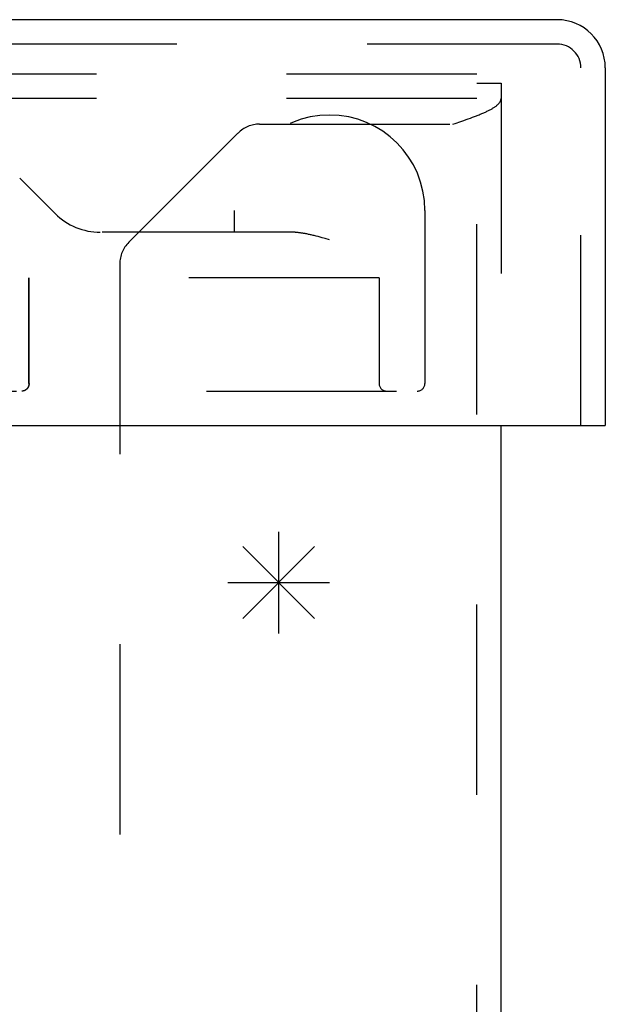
# Model space of a CAD drawing. Header units: inches. Extents: x 0 to 68, y 0 to 44.
# Tile 7 of 16: x 28.5 to 29.6, y 7.5 to 9.5. Entities that reach past the tile are written whole.
import ezdxf

# ---------------------------------------------------------------- set-up
doc = ezdxf.new("R2010")
doc.units = ezdxf.units.IN
doc.header["$LTSCALE"] = 3.74
doc.header["$MEASUREMENT"] = 0
doc.linetypes.add('HIDDEN', pattern=[0.2, 0.1, -0.1])
doc.layers.get('0').update_dxf_attribs({"linetype": 'CONTINUOUS'})
for name, color, linetype in [('DEFAULT_2', 8, 'HIDDEN'), ('DOOR_ASSEMBLY', 7, 'CONTINUOUS'), ('SPOTWELDS', 7, 'CONTINUOUS')]:
    doc.layers.add(name, color=color, linetype=linetype)

msp = doc.modelspace()

# ---------------------------------------------------------------- linework, layer by layer
at = {"color": 3, "linetype": 'Continuous'}
msp.add_line((29.4411, 3.4661), (29.4411, 8.6803), dxfattribs=at)
at = {"layer": 'DEFAULT_2', "color": 8, "linetype": 'HIDDEN'}
for p, q in [((29.3931, 9.3713), (17.4891, 9.3713)), ((29.3931, 3.4661), (29.3931, 9.3713)), ((29.3931, 9.3533), (29.4411, 9.3533)), ((29.4411, 9.3533), (29.4411, 8.6803)), ((29.3931, 9.3233), (17.4891, 9.3233)), ((29.3507, 9.2744), (29.3616, 9.2781)), ((29.3616, 9.2781), (29.368, 9.2803)), ((29.368, 9.2803), (29.3723, 9.2818)), ((29.3723, 9.2818), (29.3764, 9.2833)), ((29.3764, 9.2833), (29.3806, 9.2848)), ((29.3806, 9.2848), (29.3846, 9.2863)), ((28.966, 9.2729), (29.3463, 9.2729)), ((29.3463, 9.2729), (29.3507, 9.2744)), ((28.9235, 9.2553), (28.7087, 9.0405)), ((28.6911, 8.9981), (28.6911, 3.9333))]:
    msp.add_line(p, q, dxfattribs=at)
msp.add_lwpolyline([(29.3846, 9.2863), (29.3866, 9.287), (29.3886, 9.2877), (29.3905, 9.2885), (29.3924, 9.2892), (29.3943, 9.29), (29.3962, 9.2907), (29.3981, 9.2915), (29.3999, 9.2922), (29.4017, 9.2929), (29.4034, 9.2937), (29.4052, 9.2944), (29.4069, 9.2952), (29.4085, 9.2959), (29.4102, 9.2966), (29.4118, 9.2974), (29.4133, 9.2981), (29.4149, 9.2989), (29.4164, 9.2996), (29.4178, 9.3003), (29.4192, 9.3011), (29.4206, 9.3018), (29.422, 9.3026), (29.4233, 9.3033), (29.4245, 9.3041), (29.4257, 9.3048), (29.4269, 9.3055), (29.428, 9.3063), (29.4291, 9.307), (29.4302, 9.3078), (29.4312, 9.3085), (29.4321, 9.3092), (29.433, 9.31), (29.4339, 9.3107), (29.4347, 9.3115), (29.4355, 9.3122), (29.4362, 9.3129), (29.4369, 9.3137), (29.4375, 9.3144), (29.4381, 9.3152), (29.4386, 9.3159), (29.4391, 9.3167), (29.4395, 9.3174), (29.4399, 9.3181), (29.4402, 9.3189), (29.4405, 9.3196), (29.4407, 9.3204), (29.4409, 9.3211), (29.441, 9.3218), (29.4411, 9.3226), (29.4411, 9.3233)], dxfattribs=at)
for centre, start, end in [((28.966, 9.2129), 90, 135), ((28.7511, 8.9981), 135, 180)]:
    msp.add_arc(centre, 0.06, start, end, dxfattribs=at)
at = {"layer": 'DOOR_ASSEMBLY', "color": 3, "linetype": 'Continuous'}
for p, q in [((29.5513, 9.4783), (17.3659, 9.4783)), ((29.6461, 9.3835), (29.6461, 8.6803)), ((17.2861, 8.6803), (29.6311, 8.6803))]:
    msp.add_line(p, q, dxfattribs=at)
at = {"layer": 'DOOR_ASSEMBLY', "color": 8, "linetype": 'HIDDEN'}
for p, q in [((29.5513, 9.4303), (17.3659, 9.4303)), ((29.5981, 8.6803), (29.5981, 9.3835)), ((28.4941, 9.1669), (28.564, 9.0969)), ((28.9161, 9.1033), (28.9161, 9.0603)), ((29.2911, 9.1033), (29.2911, 8.7628)), ((29.0301, 9.0603), (28.5894, 9.0603)), ((29.0811, 9.0516), (29.0772, 9.0526)), ((29.0851, 9.0505), (29.0811, 9.0516)), ((29.0891, 9.0494), (29.0851, 9.0505)), ((29.0953, 9.0477), (29.0891, 9.0494)), ((29.1036, 9.0453), (29.0953, 9.0477)), ((29.2011, 8.9703), (28.4698, 8.9703)), ((28.5123, 8.7628), (28.5123, 8.9703)), ((28.5125, 8.7628), (28.5125, 8.9703)), ((29.2011, 8.9703), (29.2011, 8.7628)), ((27.3656, 8.7478), (29.2761, 8.7478)), ((28.4987, 8.7478), (28.4983, 8.7478))]:
    msp.add_line(p, q, dxfattribs=at)
at = {"layer": 'DOOR_ASSEMBLY', "color": 7, "linetype": 'Continuous'}
msp.add_line((29.6311, 8.6803), (29.6461, 8.6803), dxfattribs=at)
at = {"layer": 'DOOR_ASSEMBLY', "color": 8, "linetype": 'HIDDEN'}
for points in [[(29.0772, 9.0526), (29.0752, 9.0531), (29.0733, 9.0536), (29.0714, 9.054), (29.0695, 9.0545), (29.0677, 9.0549), (29.0659, 9.0553), (29.0641, 9.0557), (29.0623, 9.0561), (29.0606, 9.0565), (29.0589, 9.0569), (29.0572, 9.0572), (29.0556, 9.0575), (29.0539, 9.0578), (29.0523, 9.0581), (29.0508, 9.0584), (29.0492, 9.0586), (29.0478, 9.0588), (29.0463, 9.0591), (29.0449, 9.0593), (29.0435, 9.0594), (29.0421, 9.0596), (29.0407, 9.0597), (29.0394, 9.0599), (29.0382, 9.06), (29.0369, 9.0601), (29.0357, 9.0602), (29.0345, 9.0602), (29.0334, 9.0603), (29.0322, 9.0603), (29.0311, 9.0603), (29.0301, 9.0603)], [(28.5125, 8.7628), (28.5125, 8.7626), (28.5125, 8.7623), (28.5125, 8.7621), (28.5124, 8.7618), (28.5124, 8.7616), (28.5124, 8.7613), (28.5124, 8.761), (28.5124, 8.7608), (28.5123, 8.7605), (28.5123, 8.7603), (28.5122, 8.76), (28.5122, 8.7598), (28.5121, 8.7595), (28.5121, 8.7593), (28.512, 8.759), (28.512, 8.7588), (28.5119, 8.7585), (28.5118, 8.7583), (28.5117, 8.758), (28.5117, 8.7577), (28.5116, 8.7575), (28.5115, 8.7572), (28.5114, 8.757), (28.5113, 8.7567), (28.5112, 8.7565), (28.5111, 8.7562), (28.5109, 8.756), (28.5108, 8.7557), (28.5107, 8.7555), (28.5106, 8.7552), (28.5104, 8.755), (28.5103, 8.7547), (28.5101, 8.7545), (28.51, 8.7543), (28.5098, 8.754), (28.5096, 8.7538), (28.5095, 8.7535), (28.5093, 8.7533), (28.5091, 8.7531), (28.5089, 8.7528), (28.5087, 8.7526), (28.5085, 8.7524), (28.5083, 8.7521), (28.5081, 8.7519), (28.5079, 8.7517), (28.5077, 8.7515), (28.5074, 8.7513), (28.5072, 8.7511), (28.5069, 8.7509), (28.5067, 8.7507), (28.5064, 8.7505), (28.5062, 8.7503), (28.5059, 8.7501), (28.5056, 8.7499), (28.5053, 8.7498), (28.5051, 8.7496), (28.5048, 8.7494), (28.5045, 8.7493), (28.5042, 8.7491), (28.5038, 8.749), (28.5035, 8.7488), (28.5032, 8.7487), (28.5029, 8.7486), (28.5026, 8.7485), (28.5022, 8.7484), (28.5019, 8.7483), (28.5016, 8.7482), (28.5012, 8.7481), (28.5009, 8.7481), (28.5005, 8.748), (28.5002, 8.7479), (28.4998, 8.7479), (28.4995, 8.7479), (28.4991, 8.7478), (28.4986, 8.7478)], [(28.5123, 8.7628), (28.5123, 8.7626), (28.5123, 8.7623), (28.5123, 8.7621), (28.5122, 8.7618), (28.5122, 8.7616), (28.5122, 8.7613), (28.5122, 8.761), (28.5122, 8.7608), (28.5121, 8.7605), (28.5121, 8.7603), (28.512, 8.76), (28.512, 8.7598), (28.5119, 8.7595), (28.5119, 8.7593), (28.5118, 8.759), (28.5118, 8.7588), (28.5117, 8.7585), (28.5116, 8.7582), (28.5115, 8.758), (28.5115, 8.7577), (28.5114, 8.7575), (28.5113, 8.7572), (28.5112, 8.757), (28.5111, 8.7567), (28.511, 8.7565), (28.5109, 8.7562), (28.5107, 8.756), (28.5106, 8.7557), (28.5105, 8.7555), (28.5104, 8.7552), (28.5102, 8.755), (28.5101, 8.7547), (28.5099, 8.7545), (28.5098, 8.7542), (28.5096, 8.754), (28.5095, 8.7538), (28.5093, 8.7535), (28.5091, 8.7533), (28.5089, 8.7531), (28.5087, 8.7528), (28.5085, 8.7526), (28.5083, 8.7524), (28.5081, 8.7521), (28.5079, 8.7519), (28.5077, 8.7517), (28.5075, 8.7515), (28.5072, 8.7513), (28.507, 8.7511), (28.5068, 8.7509), (28.5065, 8.7507), (28.5062, 8.7505), (28.506, 8.7503), (28.5057, 8.7501), (28.5054, 8.7499), (28.5052, 8.7497), (28.5049, 8.7496), (28.5046, 8.7494), (28.5043, 8.7493), (28.504, 8.7491), (28.5037, 8.749), (28.5034, 8.7488), (28.503, 8.7487), (28.5027, 8.7486), (28.5024, 8.7485), (28.5021, 8.7484), (28.5017, 8.7483), (28.5014, 8.7482), (28.5011, 8.7481), (28.5007, 8.7481), (28.5004, 8.748), (28.5, 8.7479), (28.4997, 8.7479), (28.4993, 8.7479), (28.499, 8.7478)]]:
    msp.add_lwpolyline(points, dxfattribs=at)
at = {"layer": 'DOOR_ASSEMBLY', "color": 3, "linetype": 'Continuous'}
msp.add_arc((29.5513, 9.3835), 0.0948, 0, 90, dxfattribs=at)
at = {"layer": 'DOOR_ASSEMBLY', "color": 8, "linetype": 'HIDDEN'}
for centre, radius, start, end in [((29.5513, 9.3835), 0.0468, 0, 90), ((29.1036, 9.1033), 0.1875, 0, 180), ((28.6524, 9.1853), 0.125, 225, 270), ((29.2161, 8.7628), 0.015, 180, 270), ((29.2761, 8.7628), 0.015, 270, 360)]:
    msp.add_arc(centre, radius, start, end, dxfattribs=at)
at = {"layer": 'SPOTWELDS', "color": 40, "linetype": 'Continuous'}
for p, q in [((29.0036, 8.2713), (29.0036, 8.4713)), ((28.9329, 8.3006), (29.0743, 8.442)), ((28.9329, 8.442), (29.0743, 8.3006)), ((28.9036, 8.3713), (29.1036, 8.3713))]:
    msp.add_line(p, q, dxfattribs=at)

doc.saveas('drawing.dxf')
